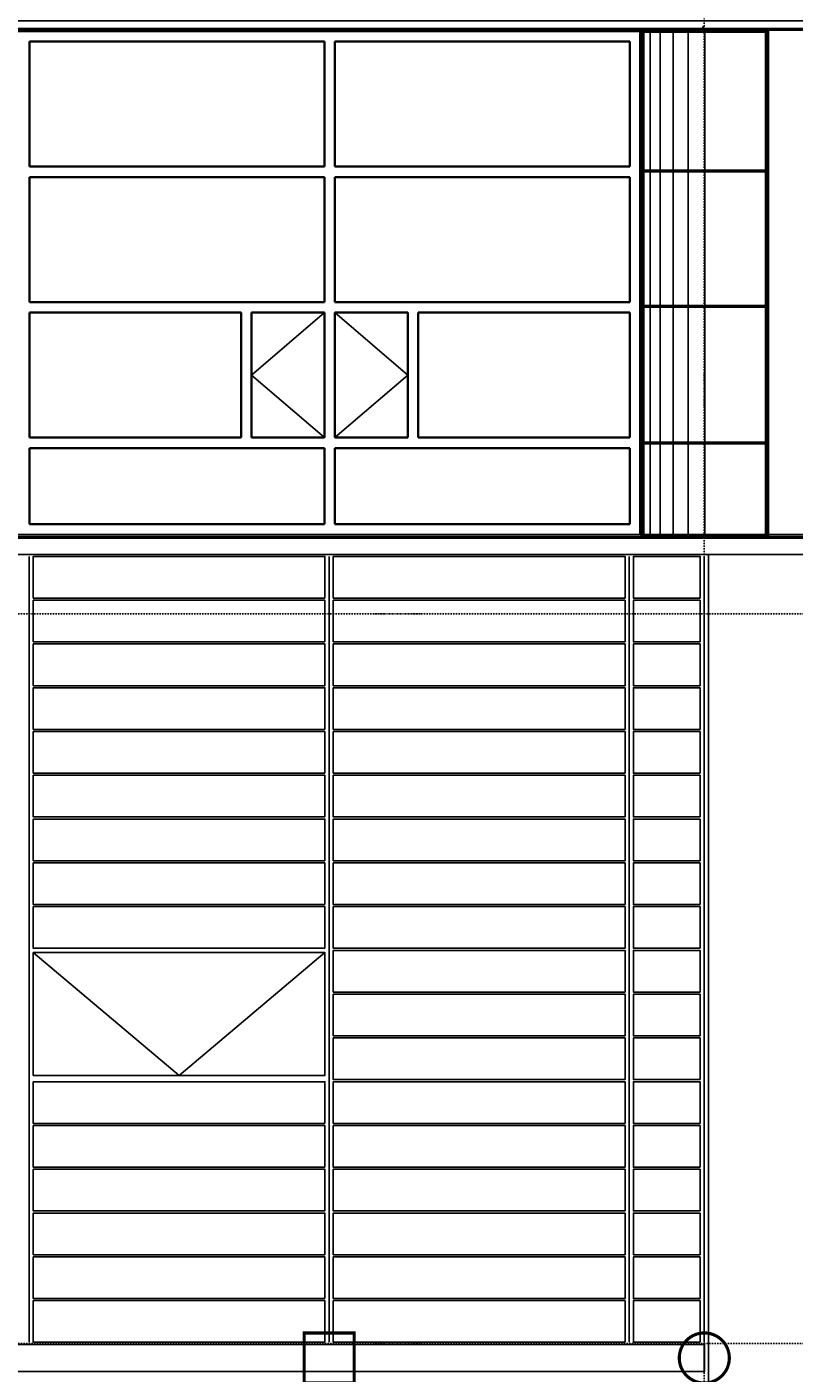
# Model space of a CAD drawing. Header units: millimetres. Extents: x 361 to 67326, y 666 to 56869.
# Tile 119 of 129: x 56409 to 60090, y 34409 to 40866. Entities that reach past the tile are written whole.
import ezdxf

# ---------------------------------------------------------------- set-up
doc = ezdxf.new("R2010")
doc.units = ezdxf.units.MM
doc.linetypes.add('DASHDOT', pattern=[25.4, 12.7, -6.35, 0, -6.35])
doc.linetypes.add('GESTRICHELTX2', pattern=[0.3, 0.2, -0.1])
for name, color, linetype in [('alu uprof', 3, 'Continuous'), ('beugels', 3, 'Continuous'), ('keramiek', 1, 'Continuous'), ('kozijn', 2, 'Continuous'), ('maat', 1, 'Continuous'), ('stramien', 1, 'DASHDOT'), ('vanarris', 253, 'Continuous')]:
    doc.layers.add(name, color=color, linetype=linetype)
doc.styles.add('dd', font='ddHelvetica45.ttf')
doc.dimstyles.new('DD-PEIL MAATVOERING', dxfattribs={"dimscale": 18, "dimtxt": 2, "dimasz": 3, "dimexe": 4, "dimexo": 4, "dimgap": 1, "dimtad": 2, "dimjust": 4, "dimtoh": 1, "dimdec": 0, "dimrnd": 1, "dimzin": 12, "dimdsep": 46, "dimtxsty": 'dd', "dimblk1": 'NONE', "dimblk2": 'PEIL +p', "dimsah": 1, "dimcen": 0, "dimse1": 1, "dimse2": 1, "dimsd1": 1, "dimsd2": 1, "dimclrd": 253, "dimclre": 253, "dimclrt": 7, "dimadec": 0, "dimazin": 0, "dimtfac": 1, "dimtdec": 0, "dimtofl": 0, "dimtmove": 0, "dimatfit": 0, "dimldrblk": 'NONE', "dimfxl": 0.5, "dimtfill": 1, "dimtolj": 1, "dimtzin": 0, "dimarcsym": 0})

# ---------------------------------------------------------------- blocks, each defined once
blk = doc.blocks.new('*U72')
at = {"layer": 'stramien', "color": 1, "ltscale": 0.5}
blk.add_lwpolyline([(0, 21501.2), (0, -25501.2)], dxfattribs=at)
blk = doc.blocks.new('*U71')
at = {"layer": 'stramien', "color": 0, "linetype": 'ByBlock', "lineweight": -2, "transparency": 16777216}
blk.add_blockref('*U72', (50400, 0), dxfattribs=at)
blk = doc.blocks.new('*U344')
at = {"layer": 'keramiek'}
blk.add_lwpolyline([(-700, -100), (700, -100), (700, 100), (-700, 100)], close=True, dxfattribs=at)
blk = doc.blocks.new('*U345')
at = {"layer": 'keramiek', "color": 0, "linetype": 'ByBlock', "lineweight": -2, "transparency": 16777216}
for p in [(0, 3570), (0, 3360), (0, 3150), (0, 2940), (0, 2730), (0, 2520), (0, 2310), (0, 2100), (0, 1890), (0, 1680), (0, 1470), (0, 1260), (0, 1050), (0, 840), (0, 630), (0, 420), (0, 210), (0, 0)]:
    blk.add_blockref('*U344', p, dxfattribs=at)
blk = doc.blocks.new('*U340')
at = {"layer": 'keramiek'}
blk.add_lwpolyline([(20, -100), (340, -100), (340, 100), (20, 100)], close=True, dxfattribs=at)
blk = doc.blocks.new('*U341')
at = {"layer": 'alu uprof', "color": 0, "linetype": 'ByBlock', "lineweight": -2, "transparency": 16777216}
for p in [(0, 3570), (0, 3360), (0, 3150), (0, 2940), (0, 2730), (0, 2520), (0, 2310), (0, 2100), (0, 1890), (0, 1680), (0, 1470), (0, 1260), (0, 1050), (0, 840), (0, 630), (0, 420), (0, 210), (0, 0)]:
    blk.add_blockref('*U340', p, dxfattribs=at)
blk = doc.blocks.new('*U338')
at = {"layer": 'keramiek'}
blk.add_lwpolyline([(-700, -100), (700, -100), (700, 100), (-700, 100)], close=True, dxfattribs=at)
blk = doc.blocks.new('*U339')
at = {"layer": 'keramiek', "color": 0, "linetype": 'ByBlock', "lineweight": -2, "transparency": 16777216}
for p in [(0, 1050), (0, 840), (0, 630), (0, 420), (0, 210), (0, 0)]:
    blk.add_blockref('*U338', p, dxfattribs=at)
blk = doc.blocks.new('*U350')
at = {"layer": 'keramiek'}
blk.add_lwpolyline([(-700, -100), (700, -100), (700, 100), (-700, 100)], close=True, dxfattribs=at)
blk = doc.blocks.new('*U351')
at = {"layer": 'keramiek', "color": 0, "linetype": 'ByBlock', "lineweight": -2, "transparency": 16777216}
for p in [(0, 1680), (0, 1470), (0, 1260), (0, 1050), (0, 840), (0, 630), (0, 420), (0, 210), (0, 0)]:
    blk.add_blockref('*U350', p, dxfattribs=at)
blk = doc.blocks.new('PEIL +p')
blk.add_line((0, 0.5), (0, -0.5))
blk.add_lwpolyline([(0, 0, 0, 1, 0), (1, 0, 1, 1, 0)], format="xyseb")
blk.add_lwpolyline([(0, 0), (1, -0.5), (1, 0.5), (0, 0)], close=True)
blk = doc.blocks.new('*D410')
at = {"layer": 'Defpoints', "color": 0, "transparency": 16777216}
for p in [(58054.1, 38431.2), (62922.7, 38431.2), (60220.4, 17051.2)]:
    blk.add_point(p, dxfattribs=at)
at = {"layer": 'maat', "color": 253, "linetype": 'GESTRICHELTX2', "lineweight": -2, "transparency": 16777216}
blk.add_line((62922.7, 17051.2), (62922.7, 38131.2), dxfattribs=at)
at = {"layer": 'maat', "color": 253, "lineweight": -2, "transparency": 16777216, "xscale": 300, "yscale": 300, "zscale": 300, "rotation": 90}
blk.add_blockref('PEIL +p', (62922.7, 38431.2), dxfattribs=at)
at = {"layer": 'maat', "color": 7, "transparency": 16777216, "insert": (64005.4, 38657.9), "char_height": 200, "attachment_point": 5, "style": 'dd', "bg_fill": 3, "box_fill_scale": 1.1, "bg_fill_color": 256, "bg_fill_true_color": 13158600, "bg_fill_transparency": 0}
blk.add_mtext('\\A1;21380 +p', dxfattribs=at)
blk = doc.blocks.new('_NONE')
at = {"color": 0, "linetype": 'ByBlock'}
blk.add_circle((0, 0), 0.25, dxfattribs=at)
blk = doc.blocks.new('*D414')
at = {"layer": 'Defpoints', "color": 0, "transparency": 16777216}
for p in [(57991.1, 48931.2), (62922.7, 48931.2), (60220.4, 17051.2)]:
    blk.add_point(p, dxfattribs=at)
at = {"layer": 'maat', "color": 253, "linetype": 'GESTRICHELTX2', "lineweight": -2, "transparency": 16777216}
blk.add_line((62922.7, 17051.2), (62922.7, 48631.2), dxfattribs=at)
at = {"layer": 'maat', "color": 253, "lineweight": -2, "transparency": 16777216, "xscale": 300, "yscale": 300, "zscale": 300, "rotation": 90}
blk.add_blockref('PEIL +p', (62922.7, 48931.2), dxfattribs=at)
at = {"layer": 'maat', "color": 7, "transparency": 16777216, "insert": (64006.3, 49157.9), "char_height": 200, "attachment_point": 5, "style": 'dd', "bg_fill": 3, "box_fill_scale": 1.1, "bg_fill_color": 256, "bg_fill_true_color": 13158600, "bg_fill_transparency": 0}
blk.add_mtext('\\A1;31880 +p', dxfattribs=at)

msp = doc.modelspace()

# ---------------------------------------------------------------- linework, layer by layer
at = {"layer": 'alu uprof'}
for points in [[(52818.9, 40856.2), (60558.9, 40856.2), (60558.9, 40896.2), (52818.9, 40896.2)], [(52818.9, 38336.2), (60558.9, 38336.2), (60558.9, 38431.2), (52818.9, 38431.2)], [(59678.9, 19916.2), (60558.9, 19916.2), (60558.9, 38336.2), (59678.9, 38336.2)], [(56058.9, 34416.2), (59658.9, 34416.2), (59658.9, 34546.2), (56058.9, 34546.2)]]:
    msp.add_lwpolyline(points, close=True, dxfattribs=at)
for points in [[(56418.9, 38326.2), (56418.9, 34556.2)], [(57858.9, 38326.2), (57858.9, 34556.2)], [(59298.9, 38326.2), (59298.9, 34556.2)], [(59658.9, 38326.2), (59658.9, 34556.2)]]:
    msp.add_lwpolyline(points, dxfattribs=at)
at = {"layer": 'kozijn'}
msp.add_lwpolyline([(56438.9, 36426.2), (57838.9, 36426.2), (57838.9, 35836.2), (56438.9, 35836.2)], close=True, dxfattribs=at)
at = {"layer": 'kozijn', "color": 1}
msp.add_lwpolyline([(56438.9, 36426.2), (57138.9, 35836.2), (57838.9, 36426.2)], dxfattribs=at)
at = {"layer": 'stramien', "color": 1, "ltscale": 0.5}
for points in [[(1736.5, 38051.2), (67326.2, 38051.2)], [(1736.5, 34551.2), (67326.2, 34551.2)]]:
    msp.add_lwpolyline(points, dxfattribs=at)
at = {"layer": 'vanarris', "lineweight": 35}
for p, q in [((59351.4, 40846.2), (52771.4, 40846.2)), ((59351.4, 40846.2), (59351.4, 38431.2)), ((56421.4, 40796.2), (56421.4, 40196.2)), ((57836.4, 40796.2), (56421.4, 40796.2)), ((57836.4, 40796.2), (57836.4, 40196.2)), ((57886.4, 40796.2), (57886.4, 40196.2)), ((57886.4, 40796.2), (59301.4, 40796.2)), ((59301.4, 40796.2), (59301.4, 40196.2)), ((56421.4, 40196.2), (57836.4, 40196.2)), ((57886.4, 40196.2), (59301.4, 40196.2)), ((56421.4, 40146.2), (56421.4, 39546.2)), ((56421.4, 40146.2), (57836.4, 40146.2)), ((57836.4, 40146.2), (57836.4, 39546.2)), ((57886.4, 40146.2), (57886.4, 39546.2)), ((57886.4, 40146.2), (59301.4, 40146.2)), ((59301.4, 40146.2), (59301.4, 39546.2)), ((56421.4, 39546.2), (57836.4, 39546.2)), ((57886.4, 39546.2), (59301.4, 39546.2)), ((56421.4, 39496.2), (56421.4, 38896.2)), ((56421.4, 39496.2), (57436.4, 39496.2)), ((57436.4, 39496.2), (57436.4, 38896.2)), ((57836.4, 39496.2), (57486.4, 39496.2)), ((57486.4, 39496.2), (57486.4, 38896.2)), ((57836.4, 39496.2), (57836.4, 38896.2)), ((57886.4, 39496.2), (58236.4, 39496.2)), ((57886.4, 39496.2), (57886.4, 38896.2)), ((58236.4, 39496.2), (58236.4, 38896.2)), ((59301.4, 39496.2), (58286.4, 39496.2)), ((58286.4, 39496.2), (58286.4, 38896.2)), ((59301.4, 39496.2), (59301.4, 38896.2)), ((56421.4, 38896.2), (57436.4, 38896.2)), ((57836.4, 38896.2), (57486.4, 38896.2)), ((57886.4, 38896.2), (58236.4, 38896.2)), ((59301.4, 38896.2), (58286.4, 38896.2)), ((56421.4, 38481.2), (56421.4, 38846.2)), ((57836.4, 38846.2), (56421.4, 38846.2)), ((57836.4, 38481.2), (57836.4, 38846.2)), ((57886.4, 38481.2), (57886.4, 38846.2)), ((57886.4, 38846.2), (59301.4, 38846.2)), ((59301.4, 38481.2), (59301.4, 38846.2)), ((57836.4, 38481.2), (56421.4, 38481.2)), ((57886.4, 38481.2), (59301.4, 38481.2))]:
    msp.add_line(p, q, dxfattribs=at)
at = {"layer": 'vanarris', "lineweight": 50}
for p, q in [((52778.9, 40856.2), (59648.9, 40856.2)), ((59358.9, 40846.2), (59358.9, 38423.7)), ((59358.9, 40846.2), (59648.9, 40846.2)), ((59648.9, 40861.2), (59658.9, 40861.2)), ((59648.9, 40856.2), (60428.9, 40856.2)), ((59648.9, 40846.2), (59658.9, 40846.2)), ((59658.9, 40846.2), (59958.9, 40846.2)), ((59358.9, 40176.2), (59658.9, 40176.2)), ((59658.9, 40176.2), (59958.9, 40176.2)), ((59358.9, 39526.2), (59658.9, 39526.2)), ((59658.9, 39526.2), (59958.9, 39526.2)), ((59358.9, 38871.2), (59658.9, 38871.2)), ((59658.9, 38871.2), (59958.9, 38871.2)), ((59358.9, 38423.7), (59648.9, 38423.7)), ((59648.9, 38423.7), (59658.9, 38423.7)), ((59658.9, 38423.7), (59958.9, 38423.7)), ((52778.9, 38418.7), (59648.9, 38418.7)), ((59648.9, 38418.7), (59658.9, 38418.7)), ((59658.9, 38418.7), (60428.9, 38418.7))]:
    msp.add_line(p, q, dxfattribs=at)
at = {"layer": 'vanarris', "lineweight": 25}
for p, q in [((59368.9, 40846.2), (59368.9, 38423.7)), ((59398.9, 40846.2), (59398.9, 38423.7)), ((59446.4, 40846.2), (59446.4, 38423.7)), ((59508.9, 40846.2), (59508.9, 38423.7)), ((59581.4, 40846.2), (59581.4, 38423.7)), ((59661.4, 40846.2), (59661.4, 38423.7)), ((57486.4, 39196.2), (57836.4, 39496.2)), ((58236.4, 39196.2), (57886.4, 39496.2)), ((57486.4, 39196.2), (57836.4, 38896.2)), ((58236.4, 39196.2), (57886.4, 38896.2))]:
    msp.add_line(p, q, dxfattribs=at)
at = {"layer": 'vanarris', "lineweight": 70}
msp.add_line((59958.9, 40856.2), (59958.9, 38423.7), dxfattribs=at)

# ---------------------------------------------------------------- block references
at = {"layer": 'alu uprof', "xscale": -1}
msp.add_blockref('*U341', (59658.9, 34656.2), dxfattribs=at)
at = {"layer": 'keramiek', "xscale": -1}
for name, p in [('*U351', (57138.9, 36546.2)), ('*U345', (58578.9, 34656.2)), ('*U339', (57138.9, 34656.2))]:
    msp.add_blockref(name, p, dxfattribs=at)
at = {"layer": 'stramien'}
msp.add_blockref('*U71', (9258.9, 34362.5), dxfattribs=at)

# ---------------------------------------------------------------- next in the draw order: dimensions: what is measured, and where the dimension line sits
at = {"layer": 'maat'}
dim = msp.add_linear_dim(base=(62922.7, 38431.2), p1=(60220.4, 17051.2), p2=(58054.1, 38431.2), angle=90, dimstyle='DD-PEIL MAATVOERING', override={"dimpost": ' +p'}, dxfattribs=at)
dim.commit()
dim.dimension.update_dxf_attribs({"geometry": '*D410', "text_midpoint": (64005.4, 38657.9)})

# ---------------------------------------------------------------- next in the draw order: dimensions: what is measured, and where the dimension line sits
dim = msp.add_linear_dim(base=(62922.7, 48931.2), p1=(60220.4, 17051.2), p2=(57991.1, 48931.2), angle=90, dimstyle='DD-PEIL MAATVOERING', override={"dimpost": ' +p'}, dxfattribs=at)
dim.commit()
dim.dimension.update_dxf_attribs({"geometry": '*D414', "text_midpoint": (64006.3, 49157.9)})

# ---------------------------------------------------------------- next in the draw order: linework, layer by layer
at = {"layer": 'beugels', "color": 93, "const_width": 15}
msp.add_lwpolyline([(57978.9, 34361.2), (57738.9, 34361.2), (57738.9, 34601.2), (57978.9, 34601.2)], close=True, dxfattribs=at)
at = {"layer": 'beugels', "color": 10, "const_width": 15}
msp.add_lwpolyline([(59779, 34482.1, 0.412064), (59658.9, 34601.3, 0.412362), (59538.8, 34481.9, 0.416068), (59658.9, 34361.1, 0.416366)], format="xyb", close=True, dxfattribs=at)
at = {"layer": 'beugels', "color": 10, "const_width": 10}
msp.add_lwpolyline([(59658.9, 34416.2), (59658.9, 34546.2)], dxfattribs=at)

doc.saveas('drawing.dxf')
